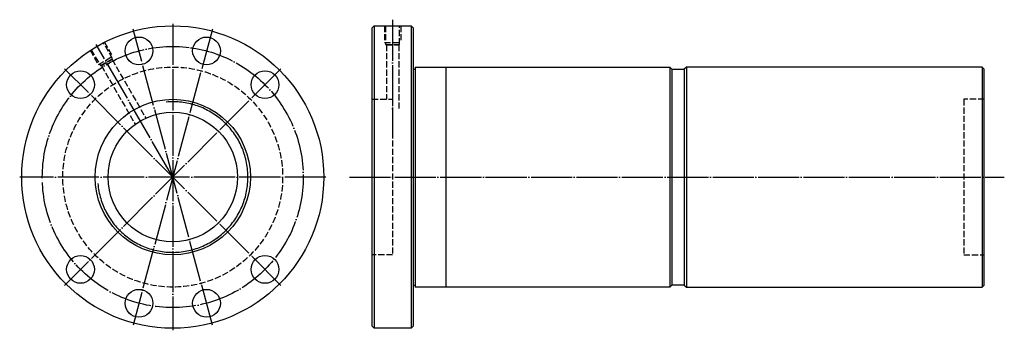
# Model space of a CAD drawing. Header units: millimetres. Extents: x -70 to 410, y 126 to 276.
import ezdxf

# ---------------------------------------------------------------- set-up
doc = ezdxf.new("R2010")
doc.units = ezdxf.units.MM
for name, pattern in [('CENTER', [22, 20, -1, 0, -1]), ('DASHED', [4, 3, -1]), ('THIN', [200000, 200000, 0])]:
    doc.linetypes.add(name, pattern=pattern)
doc.layers.add('NT', color=7, linetype='Continuous')

msp = doc.modelspace()

# ---------------------------------------------------------------- linework, layer by layer
at = {"layer": 'NT', "color": 3, "linetype": 'CENTER'}
for p, q in [((5, 274.5), (5, 125.5)), ((112, 276.5), (112, 222)), ((24.28, 271.96), (-14.28, 128.04)), ((24.28, 128.04), (-14.28, 271.96)), ((5, 200), (-32.25, 264.52)), ((57.68, 252.68), (-47.68, 147.32)), ((57.68, 147.32), (-47.68, 252.68)), ((79.5, 200), (-69.5, 200)), ((91, 200), (409.75, 200))]:
    msp.add_line(p, q, dxfattribs=at)
at = {"layer": 'NT', "color": 16, "linetype": 'Continuous'}
for p, q in [((102, 272.5), (103, 273.5)), ((103, 273.5), (121, 273.5)), ((103, 273.5), (103, 126.5)), ((121, 273.5), (122, 272.5)), ((121, 273.5), (121, 126.5)), ((102, 127.5), (102, 272.5)), ((122, 272.5), (122, 127.5)), ((122, 252.5), (123, 252.5)), ((123, 253.5), (123, 146.5)), ((123, 253.5), (247, 253.5)), ((138, 253.5), (138, 146.5)), ((247, 253.5), (248, 252.5)), ((247, 253.5), (247, 146.5)), ((248, 252.5), (248, 147.5)), ((248, 252.5), (254, 252.5)), ((255, 253.5), (254, 252.5)), ((254, 252.5), (254, 147.5)), ((399, 253.5), (255, 253.5)), ((255, 253.5), (255, 146.5)), ((399, 253.5), (399, 146.5)), ((399, 253.5), (400, 252.5)), ((400, 147.5), (400, 252.5)), ((122, 147.5), (123, 147.5)), ((247, 146.5), (123, 146.5)), ((248, 147.5), (247, 146.5)), ((254, 147.5), (248, 147.5)), ((254, 147.5), (255, 146.5)), ((255, 146.5), (399, 146.5)), ((399, 146.5), (400, 147.5)), ((103, 126.5), (102, 127.5)), ((121, 126.5), (103, 126.5)), ((122, 127.5), (121, 126.5))]:
    msp.add_line(p, q, dxfattribs=at)
at = {"layer": 'NT', "color": 1, "linetype": 'DASHED'}
for p, q in [((108, 273.5), (108, 265.5)), ((116, 273.5), (116, 265.5)), ((-28.29, 265.65), (-24.29, 258.72)), ((108, 265.5), (116, 265.5)), ((108.6, 264.5), (115.4, 264.5)), ((109, 264.27), (109, 237.8)), ((115, 264.27), (115, 232.8)), ((-35.21, 261.65), (-31.21, 254.72)), ((-31.21, 254.72), (-24.29, 258.72)), ((-30.19, 254.16), (-24.31, 257.56)), ((-29.73, 254.16), (-13.28, 225.66)), ((-24.54, 257.16), (-8.08, 228.66)), ((102, 237.8), (112, 237.8)), ((112, 237.8), (112, 162.2)), ((400, 237.8), (390, 237.8)), ((390, 237.8), (390, 162.2)), ((112, 162.2), (102, 162.2)), ((390, 162.2), (400, 162.2))]:
    msp.add_line(p, q, dxfattribs=at)
for points in [[(108.6, 273.5), (108.6, 264.5), (109, 264.27), (115, 264.27), (115.4, 264.5), (115.4, 273.5)], [(-34.69, 261.95), (-30.19, 254.16), (-29.73, 254.16), (-24.54, 257.16), (-24.31, 257.56), (-28.81, 265.35)]]:
    msp.add_lwpolyline(points, dxfattribs=at)
at = {"layer": 'NT', "color": 16, "linetype": 'Continuous'}
for centre, radius in [((5, 200), 73.5), ((-11.44, 261.34), 6.75), ((21.44, 261.34), 6.75), ((-39.9, 244.9), 6.75), ((49.9, 244.9), 6.75), ((5, 200), 37.8), ((5, 200), 31.5), ((-39.9, 155.1), 6.75), ((49.9, 155.1), 6.75), ((-11.44, 138.66), 6.75), ((21.44, 138.66), 6.75)]:
    msp.add_circle(centre, radius, dxfattribs=at)
at = {"layer": 'NT', "color": 3, "linetype": 'CENTER'}
msp.add_circle((5, 200), 63.5, dxfattribs=at)
at = {"layer": 'NT', "color": 1, "linetype": 'DASHED'}
msp.add_circle((5, 200), 53.5, dxfattribs=at)
at = {"layer": 'NT', "color": 5, "linetype": 'THIN'}
msp.add_arc((5, 200), 36.6, 185, 95, dxfattribs=at)

doc.saveas('drawing.dxf')
